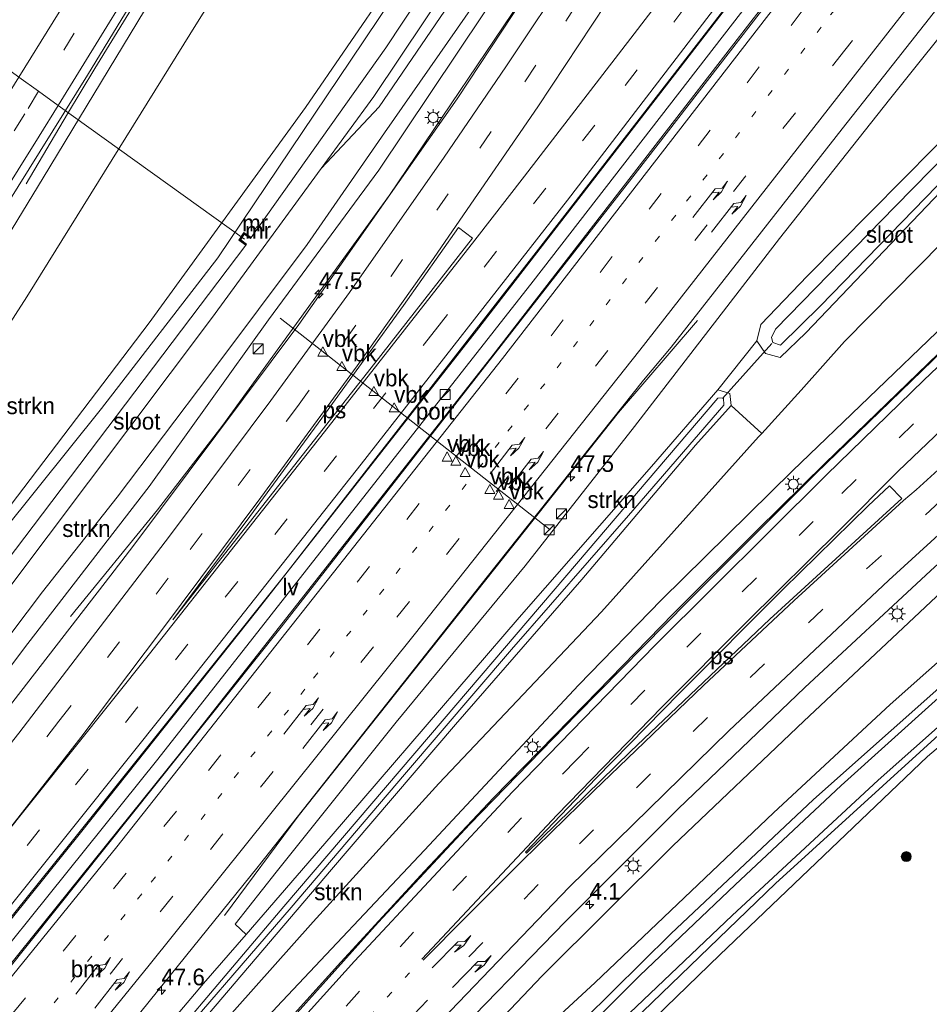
# Model space of a CAD drawing. Header units: millimetres. Extents: x 82463 to 85160, y 450000 to 452470.
# Tile 88 of 98: x 84700 to 84837, y 451889 to 452037. Entities that reach past the tile are written whole.
import ezdxf
from ezdxf.enums import TextEntityAlignment as Align

# ---------------------------------------------------------------- set-up
doc = ezdxf.new("R2010")
doc.units = ezdxf.units.MM
doc.linetypes.add('13strp', pattern=[4, 1, -3])
doc.linetypes.add('39strp', pattern=[12, 3, -9])
for name, color, linetype, lineweight in [('af-b5-muur', 8, 'muur', 18), ('af-bs-muur', 8, 'muur', 18), ('af-bs-rasterhekwerk', 8, 'hekwerk', 18), ('as-bs-kilometr', 13, 'Continuous', 18), ('bp-b5-struiken', 93, 'Continuous', 18), ('bp-bs-boom', 93, 'Continuous', 18), ('bw-bs-portaal', 8, 'Continuous', 18), ('gr-bs-geleiderail', 213, 'geleiderail', 18), ('gw-bs-insteekwatergang', 93, 'Continuous', 18), ('gw-bs-kruinlijn', 93, 'Continuous', 18), ('gw-bs-teenlijn', 93, 'Continuous', 18), ('mk-b5-vlakmark', 8, 'Continuous', 18), ('mk-bs-13streep 0.45', 8, '13strp', 18), ('mk-bs-39streep 0.15', 8, '39strp', 18), ('mk-bs-pijlre750', 8, 'Continuous', 18), ('mk-bs-streep 0.15', 8, 'Continuous', 18), ('og-b5-water', 153, 'Continuous', 18), ('og-bs-inrichtingselement', 253, 'Continuous', 18), ('og-bs-maaiveld', 253, 'Continuous', 18), ('og-bs-terreinafscheiding', 253, 'Continuous', 18), ('wh-bs-duiker', 8, 'duiker', 18), ('wh-bs-waterlijn', 133, 'Continuous', 18), ('wm-bs-lichtmast', 8, 'Continuous', 18), ('wm-bs-lijnverlich', 8, 'lijnverlich', 18), ('wm-bs-verkeersbord', 8, 'Continuous', 18)]:
    doc.layers.add(name, color=color, linetype=linetype, lineweight=lineweight)
doc.styles.add('rtw_iso', font='iso-rtw.shx')
doc.linetypes.add('duiker', pattern='A,0,-2,[15,RTW.shx,S=1,R=0,X=0,Y=0],-2', length=4)
doc.linetypes.add('geleiderail', pattern='A,2,-1,[175,RTW.shx,S=0.5,R=0,X=0,Y=0],-1', length=4)
doc.linetypes.add('hekwerk', pattern='A,7,-1.5,[1,RTW.shx,S=0.75,R=0,X=0,Y=0],-1.5', length=10)
doc.linetypes.add('lijnverlich', pattern='A,0,-5,[22,RTW.shx,S=1,R=0,X=-0.625,Y=0],2.5,-0.5,[3,RTW.shx,S=0.5,R=0,X=0,Y=0],-0.5,2.5,[22,RTW.shx,S=1,R=180,X=0.625,Y=0],-5', length=16)
doc.linetypes.add('muur', pattern='A,8,-1,[6,RTW.shx,S=0.75,R=90,X=0,Y=0],-1', length=10)

# ---------------------------------------------------------------- blocks, each defined once
blk = doc.blocks.new('verkeersbord')
for p, q in [((0, 0.75), (-0.75, -0.625)), ((0.75, -0.625), (0, 0.75)), ((-0.75, -0.625), (0.75, -0.625))]:
    blk.add_line(p, q)
blk = doc.blocks.new('dtbattr')
at = {"style": 'rtw_iso'}
blk.add_attdef('TAG', (0.59, 0.87), '', height=2.5, dxfattribs=at)
blk = doc.blocks.new('dtbattr-r')
at = {"style": 'rtw_iso'}
blk.add_attdef('TAG', text='', height=2.5, dxfattribs=at).set_placement((0, 0), align=Align.MIDDLE_CENTER)
blk = doc.blocks.new('dtbattr-l')
at = {"style": 'rtw_iso'}
blk.add_attdef('TAG', (0, 0), '', height=2.5, dxfattribs=at)
blk = doc.blocks.new('pijlr')
for p, q in [((0, 0, 0.1), (5.45, 0, 0.1)), ((5.45, -0.75, 0.1), (4.7, 0, 0.1)), ((6.2, -0.75, 0.1), (5.45, 0, 0.1)), ((4, -0.75, 0.1), (5.45, -0.75, 0.1)), ((5.7, -1.05, 0.1), (4, -0.75, 0.1)), ((7.5, -0.75, 0.1), (5.7, -1.05, 0.1)), ((7.5, -0.75, 0.1), (6.2, -0.75, 0.1))]:
    blk.add_line(p, q)
blk = doc.blocks.new('boom')
blk.add_hatch(color=256).paths.add_polyline_path([(-0.75, 0, 1), (0.75, 0, 1)])
blk.add_circle((0, 0), 0.75)
blk = doc.blocks.new('kast')
blk.add_line((-0.75, -0.75), (0.75, 0.75))
blk.add_lwpolyline([(-0.75, 0.75), (0.75, 0.75), (0.75, -0.75), (-0.75, -0.75)], close=True)
blk = doc.blocks.new('lantaarnpaal')
for p, q in [((-0.75, 0), (-1.25, 0)), ((-0.88, 0.88), (-0.53, 0.53)), ((0, 0.75), (0, 1.25)), ((0.53, 0.53), (0.88, 0.88)), ((0.75, 0), (1.25, 0)), ((-0.53, -0.53), (-0.88, -0.88)), ((0, -0.75), (0, -1.25)), ((0.53, -0.53), (0.88, -0.88))]:
    blk.add_line(p, q)
blk.add_circle((0, 0), 0.75)
blk = doc.blocks.new('hecto')
for p, q in [((0, 0.625), (-0.625, 0)), ((0, -0.625), (0, 0.625)), ((-0.625, 0), (0.625, 0)), ((0.625, 0), (0, -0.625))]:
    blk.add_line(p, q)

msp = doc.modelspace()

# ---------------------------------------------------------------- linework, layer by layer
at = {"layer": 'af-b5-muur'}
msp.add_polyline3d([(84733.949, 452004.805, -1.235), (84735.059, 452004.024, -1.879), (84734.943, 452003.86, -1.811), (84734.007, 452004.519, -1.811), (84733.486, 452003.67, -1.811), (84734.345, 452003.059, -1.811), (84734.229, 452002.897, -1.901), (84733.218, 452003.616, -1.248)], close=True, dxfattribs=at)
at = {"layer": 'af-bs-muur'}
msp.add_polyline3d([(84734.287, 452002.978, -1.901), (84733.352, 452003.643, -1.248), (84733.978, 452004.662, -1.235), (84735.001, 452003.942, -1.879)], dxfattribs=at)
at = {"layer": 'af-bs-rasterhekwerk'}
msp.add_polyline3d([(84888.382, 451969.629, -1.47), (84882.143, 451964.679, -1.493), (84850.742, 451938.308, -1.489), (84836.451, 451926.193, -1.543), (84805.323, 451896.469, -1.466), (84784.198, 451875.976, -1.244), (84753.755, 451844.478, -1.334), (84731.966, 451820.281, -0.962), (84700.486, 451785.013, -1.221), (84666.95, 451748.894, -1.204), (84655.912, 451736.292, -1.023), (84636.575, 451711.311, -1.188)], dxfattribs=at)
at = {"layer": 'bp-b5-struiken'}
msp.add_polyline3d([(84720.743, 451874.896, -0.786), (84677.423, 451825.187, -0.495), (84704.529, 451858.898, -0.622), (84726.484, 451885.056, -0.65), (84747.093, 451909.255, -0.541), (84765.709, 451931.02, -0.645), (84784.638, 451952.762, -0.577), (84801.677, 451972.872, -0.627), (84807.018, 451978.82, -0.681), (84811.603, 451974.621, -0.716), (84811.149, 451974.122, -0.709), (84787.562, 451947.909, -0.677), (84763.179, 451922.141, -0.767), (84744.347, 451901.41, -0.591)], close=True, dxfattribs=at)
at = {"layer": 'bw-bs-portaal'}
msp.add_polyline3d([(84739.402, 451991.918, 8.611), (84779.868, 451960.2, 8.625)], dxfattribs=at)
at = {"layer": 'gr-bs-geleiderail'}
for points in [[(84753.753, 452098.266, 3.221), (84749.559, 452091.721, 2.932), (84739.99, 452076.138, 2.792), (84728.277, 452056.764, 2.61), (84719.247, 452041.877, 2.418), (84711.619, 452029.364, 2.287), (84707.507, 452022.557, 2.077), (84701.294, 452012.084, 1.577)], [(84707.941, 451947.193, -0.241), (84721.022, 451963.193, 0.679), (84730.799, 451975.885, 0.661), (84755.81, 452010.403, 0.452), (84778.159, 452043.507, 0.403), (84791.23, 452064.082, 0.392)], [(84811.113, 452044.751, 1.109), (84798.179, 452027.962, 1.096), (84768.841, 451990.053, 1.106), (84735.911, 451948.064, 1.096), (84709.456, 451914.775, 1.087), (84683.54, 451882.507, 1.069), (84646.153, 451837, 1.01), (84619.956, 451805.554, 1.004), (84583.43, 451762.685, 0.897)], [(84814.159, 452041.789, 0.807), (84810.348, 452036.813, 1.047), (84771.325, 451986.453, 1.06), (84724.44, 451926.747, 0.992), (84672.604, 451862.368, 0.969), (84648.952, 451833.689, 1.015), (84618.124, 451796.723, 1.009), (84586.341, 451759.871, -0.961)], [(84706.144, 451848.063, 1.196), (84718.174, 451861.638, 1.605), (84735.04, 451880.472, 1.764), (84748.487, 451895.337, 1.876), (84761.061, 451908.998, 1.97), (84771.408, 451920, 1.97), (84785.075, 451934.003, 2.152), (84798.359, 451947.646, 2.306), (84810.927, 451960.14, 2.39), (84821.128, 451970.172, 2.493), (84838.047, 451986.571, 2.731), (84849.649, 451997.576, 2.951), (84853.499, 452001.298, 3.021)], [(84801.984, 451991.573, -0.278), (84790.113, 451977.812, 0.534), (84772.741, 451955.843, 0.548), (84742.087, 451917.275, 0.539), (84731.03, 451902.382, -0.223)]]:
    msp.add_polyline3d(points, dxfattribs=at)
at = {"layer": 'gw-bs-insteekwatergang'}
for points in [[(84642.66, 451886.527, -0.904), (84641.609, 451887.961, -0.849), (84641.909, 451890.09, -0.863), (84667.085, 451921.056, -0.904), (84692.944, 451953.933, -0.89), (84712.611, 451978.384, -0.976), (84730.026, 452000.979, -1.089), (84750.012, 452030.606, -1.058), (84773.426, 452065.563, -1.071), (84779.616, 452075.373, -1.079)], [(84656.733, 451890.192, -0.436), (84673.036, 451911.216, -0.504), (84689.768, 451932.391, -0.423), (84703.764, 451950.875, -0.373), (84714.974, 451965.108, -0.423), (84728.84, 451983.466, -0.418), (84743.436, 452003, -0.4), (84755.058, 452019.748, -0.559), (84768.645, 452039.226, -0.536), (84779.671, 452056.274, -0.563), (84786.888, 452068.304, -0.611)], [(84842.105, 452014.62, -1.298), (84838.457, 452010.91, -1.298), (84818.201, 451989.76, -1.03), (84814.361, 451986.063, -0.808), (84812.182, 451986.615, -0.718), (84810.896, 451988.541, -0.718), (84811.469, 451991.006, -0.777), (84818.488, 451998.261, -0.79), (84837.465, 452017.483, -0.804), (84838.31, 452018.31, -0.811)], [(84677.423, 451825.187, -0.495), (84704.529, 451858.898, -0.622), (84726.484, 451885.056, -0.65), (84747.093, 451909.255, -0.541), (84765.709, 451931.02, -0.645), (84784.638, 451952.762, -0.577), (84801.677, 451972.872, -0.627), (84807.018, 451978.82, -0.681), (84806.829, 451980.653, -0.736), (84805.035, 451981.177, -0.736), (84795.069, 451969.67, -0.618), (84775.246, 451947.026, -0.654), (84747.035, 451914.235, -0.554), (84734.287, 451899.506, -0.506), (84727.922, 451892.152, -0.482), (84699.91, 451859.026, -0.464), (84675.68, 451828.841, -0.486), (84666.115, 451817.664, -0.391), (84641.248, 451787.205, -0.477), (84610.002, 451750.474, -0.491), (84603.649, 451743.139, -0.502)], [(84883.379, 451974.493, -1.267), (84864.864, 451959.409, -1.303), (84842.665, 451940.462, -1.307), (84819.378, 451919.761, -1.307), (84797.991, 451899.621, -1.334), (84776.237, 451878.131, -1.112), (84756.67, 451857.792, -1.325), (84735.051, 451834.376, -1.185), (84712.457, 451808.992, -1.135), (84695.429, 451789.864, -1.207), (84672.927, 451765.557, -1.218), (84655.77, 451747.633, -1.005), (84645.313, 451734.307, -1.028), (84631.381, 451716.332, -1.028)], [(84887.314, 451970.667, -1.338), (84870.13, 451956.991, -1.389), (84840.842, 451931.881, -1.407), (84813.689, 451907.164, -1.253), (84785.241, 451879.733, -1.253), (84764.258, 451858.135, -1.248), (84720.807, 451810.22, -1.062), (84699.174, 451786.182, -1.194), (84670.959, 451754.771, -1.181), (84659.382, 451742.867, -1.181), (84654.036, 451735.887, -1.181), (84636.574, 451712.933, -1.181), (84635.844, 451712.018, -1.181)]]:
    msp.add_polyline3d(points, dxfattribs=at)
at = {"layer": 'gw-bs-kruinlijn'}
for points in [[(84756.682, 452097.671, 2.321), (84751.582, 452089.725, 2.266), (84729.949, 452056.146, 1.99), (84703.872, 452012.977, 1.582), (84682.097, 451977.28, 1.473), (84659.185, 451941.334, 1.409), (84632.46, 451901.683, 1.35), (84609.93, 451869.87, 1.378), (84590.745, 451841.597, 1.343), (84575.785, 451820.273, 1.334), (84573.293, 451817.107, 1.293), (84554.289, 451793.292, 1.366), (84553.182, 451791.924, 1.36)], [(84852.78, 452004.241, 2.166), (84839.121, 451991.049, 1.913), (84816.201, 451969.059, 1.5), (84796.568, 451949.688, 1.337), (84784.127, 451936.919, 1.26), (84761.044, 451912.144, 1.065), (84738.91, 451888.662, 0.906), (84713.236, 451860.392, 0.657), (84690.209, 451834.347, 0.484), (84671.17, 451812.585, 0.457)], [(84874.442, 451983.182, 1.744), (84859.658, 451970.105, 1.455), (84838.632, 451950.934, 1.169), (84817.922, 451931.489, 0.965), (84798.277, 451912.784, 0.779), (84778.7, 451893.314, 0.575), (84759.663, 451873.268, 0.366), (84742.282, 451854.143, 0.189), (84724.517, 451833.508, -0.019), (84711.403, 451818.424, -0.01), (84690.365, 451794.481, -0.164), (84663.5, 451764.392, -0.328), (84638.418, 451734.24, -0.242), (84627.662, 451719.926, -0.284)]]:
    msp.add_polyline3d(points, dxfattribs=at)
at = {"layer": 'gw-bs-teenlijn'}
for points in [[(84763, 452091.528, -0.572), (84747.194, 452068.491, -0.513), (84727.015, 452036.319, -0.681), (84701.393, 451995.158, -0.527), (84676.76, 451956.801, -0.409), (84654.13, 451921.335, -0.55), (84636.879, 451894.367, -0.699), (84618.54, 451866.685, -0.817), (84616.309, 451863.318, -0.831), (84597.331, 451837.532, -0.861), (84572.285, 451803.671, -0.725), (84558.748, 451786.544, -0.553)], [(84677.423, 451825.187, -0.495), (84720.743, 451874.896, -0.786), (84744.347, 451901.41, -0.591), (84763.179, 451922.141, -0.767), (84787.562, 451947.909, -0.677), (84811.149, 451974.122, -0.709), (84811.603, 451974.621, -0.716), (84817.523, 451981.128, -0.813), (84824.029, 451988.437, -1.094), (84846.073, 452010.762, -1.222)], [(84880.965, 451976.84, -1.164), (84872.937, 451970.291, -1.126), (84854.062, 451954.601, -1.157), (84830.844, 451933.997, -1.094), (84813.353, 451917.747, -1.13), (84786.652, 451892.326, -1.307), (84770.986, 451877.862, -1.099), (84756.967, 451863.56, -1.017), (84733.215, 451836.778, -1.108), (84711.336, 451812.988, -0.899), (84693.238, 451791.936, -1.021), (84678.539, 451776.153, -1.051), (84664.918, 451760.532, -1.105), (84653.689, 451748.072, -1.028), (84638.238, 451728.083, -1.028), (84630.051, 451717.617, -1.005)]]:
    msp.add_polyline3d(points, dxfattribs=at)
at = {"layer": 'mk-b5-vlakmark'}
for points in [[(84753.595, 451985.191, 0.194), (84723.312, 451946.722, 0.222), (84734.846, 451962.183, 0.199), (84746.603, 451978.219, 0.189), (84757.872, 451993.844, 0.105), (84766.128, 452005.542, 0.086), (84768.226, 452003.922, 0.156)], [(84791.909, 451926.953, 1.161), (84776.331, 451911.727, 1.03), (84776.192, 451911.873, 1.054), (84786.763, 451922.947, 1.077), (84799.274, 451935.689, 1.213), (84814.846, 451951.292, 1.39), (84827.557, 451963.773, 1.633), (84830.748, 451966.818, 1.614), (84832.629, 451964.872, 1.633), (84812.811, 451946.779, 1.353)]]:
    msp.add_polyline3d(points, close=True, dxfattribs=at)
at = {"layer": 'mk-bs-13streep 0.45'}
for points in [[(84827.45, 452044.528, 0.144), (84820.536, 452035.59, 0.148)], [(84820.536, 452035.59, 0.148), (84798.709, 452007.375, 0.162), (84772.237, 451973.313, 0.09), (84743.12, 451936.301, 0.094), (84718.653, 451905.61, 0.04), (84698.866, 451880.984, -0.01), (84673.891, 451850.437, 0.103), (84654.935, 451827.271, 0.035), (84633.063, 451800.939, 0.015), (84592.716, 451753.707, 0.075)], [(84615.896, 451731.301, 0.182), (84645.777, 451765.524, 0.196), (84680.075, 451804.733, 0.267), (84692.421, 451818.797, 0.298), (84710.627, 451839.731, 0.389), (84723.668, 451854.675, 0.471), (84736.728, 451869.406, 0.589), (84747.335, 451881.293, 0.725), (84758.772, 451893.739, 0.802)]]:
    msp.add_polyline3d(points, dxfattribs=at)
at = {"layer": 'mk-bs-39streep 0.15'}
for points in [[(85105.383, 452294.617, 0.664), (85103.65, 452293.096, 0.656), (85094.611, 452285.656, 0.651), (85085.166, 452278.178, 0.462), (85049.814, 452252.546, -0.011), (85039.651, 452245.495, -0.186), (85027.509, 452237.105, -0.269), (85013.177, 452227.019, -1.938), (85010.62, 452225.219, -0.384), (84998.541, 452216.476, -0.425), (84982.233, 452204.04, -0.411), (84970.619, 452194.652, -0.342), (84954.832, 452181.118, -0.347), (84943.984, 452171.22, -0.287), (84929.014, 452156.71, -0.218), (84918.721, 452146.076, -0.2), (84909.954, 452136.572, -0.214), (84902.923, 452128.774, -0.178), (84895.384, 452119.911, -0.187), (84885.086, 452107.802, -0.205), (84871.203, 452091.017, -1.996), (84854.9, 452071.306, -0.051), (84824.074, 452032.15, -0.051)], [(84750.779, 452103.409, 2.5), (84744.275, 452093.329, 2.353), (84727.287, 452065.398, 1.945), (84703.18, 452025.962, -1.996), (84701.107, 452022.571, 1.527), (84669.537, 451972.483, 1.332), (84638.876, 451925.33, 1.278), (84619.082, 451895.743, 1.291), (84601.965, 451870.489, 1.155), (84585.25, 451846.928, 1.153), (84564.224, 451818.389, 1.162), (84547.753, 451797.172, 1.187)], [(84574.849, 451771.757, 0.058), (84598.877, 451799.733, 0.03), (84631.527, 451838.741, 0.11), (84661.604, 451875.282, 0.114), (84689.535, 451910.34, 0.096), (84706.231, 451931.487, 0.175), (84725.891, 451957.259, 0.128), (84741.987, 451978.706, 0.128), (84756.039, 451998.26, -0.03), (84769.348, 452017.431, -0.072), (84782.223, 452036.461, -0.077), (84795.341, 452057.031, 0.037)], [(84807.525, 452048.24, 0.232), (84786.588, 452020.904, 0.245), (84762.671, 451990.176, 0.287), (84733.031, 451952.435, 0.339), (84703.324, 451915.181, 0.334), (84673.308, 451877.955, 0.353), (84642.868, 451840.962, 0.255), (84612.234, 451804.257, 0.292), (84581.156, 451767.883, 0.217)], [(84817.837, 452038.214, 0.237), (84811.246, 452029.621, 0.239), (84775.097, 451982.961, 0.117), (84723.834, 451918.013, 0.049), (84671.339, 451853.099, 0.031), (84652.073, 451829.748, 0.076), (84626.01, 451798.33, 0.074), (84589.974, 451756.359, 0.117)], [(84824.074, 452032.15, -0.051), (84803.435, 452005.933, -0.051), (84753.376, 451942.637, -0.037), (84707.092, 451885.113, -0.083), (84677.059, 451848.308, -0.055), (84657.438, 451824.409, -0.042), (84639.414, 451802.614, -0.129), (84595.43, 451751.084, -0.055)], [(84858.216, 451998.956, 2.23), (84851.414, 451992.522, 2.099), (84834.363, 451976.107, 1.799), (84819.341, 451961.45, 1.586), (84802.479, 451944.722, 1.346), (84783.818, 451925.718, 1.196), (84759.391, 451899.866, 0.87), (84737.224, 451875.538, 0.72), (84705.272, 451839.31, 0.43), (84677.192, 451806.957, 0.384), (84648.916, 451774.756, 0.273), (84613.19, 451733.917, 0.248)], [(84867.222, 451990.201, 1.855), (84864.98, 451988.253, 1.804), (84847.207, 451972.617, 1.641), (84820.792, 451948.301, 1.237), (84803.487, 451932.054, 1.119), (84778.065, 451906.983, 0.861), (84755.174, 451883.049, 0.502), (84729.579, 451855.059, 0.335), (84704.784, 451827.197, 0.176), (84682.65, 451802.042, 0.185), (84659.093, 451774.962, 0.051), (84627.142, 451738.377, 0.06), (84618.637, 451728.651, -0.736)]]:
    msp.add_polyline3d(points, dxfattribs=at)
at = {"layer": 'mk-bs-streep 0.15'}
for points in [[(84965.328, 452185.486, -0.568), (84956.276, 452177.687, -0.531), (84946.313, 452168.585, -0.499), (84936.992, 452159.669, -0.457), (84927.843, 452150.48, -0.467), (84917.644, 452139.73, -0.453), (84912.826, 452134.473, -0.391), (84897.985, 452117.614, -0.25), (84883.526, 452100.355, -0.205), (84874.085, 452088.959, -1.996), (84867.196, 452080.643, -0.155), (84851.853, 452061.753, -0.137), (84834.097, 452039.303, -0.101), (84826.592, 452029.702, -0.113)], [(84828.022, 452121.854, -1.996), (84823.011, 452112.185, -0.269), (84813.782, 452095.506, -0.25), (84798.024, 452068.349, -0.222), (84783.397, 452044.883, -0.283), (84773.226, 452029.627, -0.236), (84763.977, 452016.06, -0.236), (84749.804, 451995.799, -0.101), (84738.008, 451979.599, -0.101), (84722.787, 451959.267, -0.124), (84700.234, 451929.725, 0.077), (84682.729, 451907.573, 0.026), (84662.772, 451882.561, 0.026), (84642.86, 451858.149, -0.035), (84623.46, 451834.786, -0.012), (84601.366, 451808.285, -0.044), (84572.142, 451774.163, -0.03)], [(84606.509, 451883.625, 1.213), (84617.768, 451900.121, 1.227), (84630.087, 451918.513, 1.217), (84651.201, 451950.685, 1.187), (84661.882, 451967.271, 1.155), (84675.865, 451989.132, 1.273), (84690.431, 452012.322, 1.337), (84700.201, 452028.102, -1.996), (84710.49, 452044.72, 1.659), (84724.588, 452067.912, 1.958), (84741.988, 452096.424, 2.366), (84748.167, 452105.949, 2.552)], [(84753.448, 452100.815, 2.436), (84744.339, 452086.505, 2.185), (84722.556, 452050.568, 1.867), (84706.124, 452023.847, -1.996), (84703.275, 452019.212, 1.586), (84681.175, 451983.904, 1.378), (84658.28, 451948.291, 1.278), (84633.384, 451910.372, 1.255), (84606.652, 451871.032, 1.233), (84575.22, 451826.919, 1.23), (84553.318, 451798.089, 1.226), (84550.488, 451794.528, 1.218)], [(84804.895, 452050.796, 0.142), (84792.495, 452034.594, 0.14), (84776.018, 452013.234, 0.002), (84768.571, 452003.658, 0.142), (84745.507, 451974.17, 0.142), (84719.815, 451941.586, 0.213), (84696.946, 451913.039, 0.236), (84709.508, 451929.066, 0.241), (84721.628, 451945.077, 0.203), (84736.508, 451965.024, 0.241), (84750.921, 451984.771, 0.199), (84762.366, 452000.868, 0.119), (84765.798, 452005.824, 0.077), (84778.027, 452023.637, -0.002), (84788.269, 452039.123, 0.021), (84796.744, 452052.458, 0.047)], [(84810.117, 452045.72, 0.223), (84782.481, 452009.61, 0.292), (84751.555, 451970.063, 0.353), (84722.935, 451933.827, 0.259), (84694.527, 451898.323, 0.222), (84665.291, 451862.296, 0.376), (84634.916, 451825.569, 0.329), (84606.265, 451791.548, 0.199), (84583.674, 451765.226, 0.208)], [(84815.212, 452040.766, 0.259), (84812.345, 452037.025, 0.267), (84772.731, 451985.878, 0.248), (84714.919, 451912.634, 0.167), (84664.456, 451850.511, 0.253), (84649.365, 451832.15, 0.14), (84617.374, 451793.756, 0.205), (84587.28, 451758.962, -1.209)], [(84826.592, 452029.702, -0.113), (84793.312, 451987.126, -0.164), (84759.515, 451944.462, -0.173), (84719.757, 451894.908, -0.173), (84682.456, 451849.011, -0.169), (84660.165, 451821.956, -0.214), (84634.133, 451790.785, -0.247), (84597.98, 451748.619, -0.201)], [(84855.666, 452001.436, 2.277), (84835.908, 451982.646, 1.908), (84821.321, 451968.464, 1.672), (84795.577, 451942.871, 1.346), (84774.25, 451920.904, 1.101), (84750.528, 451895.517, 0.824), (84731.484, 451874.435, 0.779), (84703.657, 451842.882, 0.53), (84674.534, 451809.615, 0.384), (84660.817, 451793.708, 0.268), (84640.15, 451770.101, 0.286), (84621.151, 451748.347, 0.286), (84610.655, 451736.367, 0.286)], [(84860.839, 451996.407, 2.133), (84853.896, 451989.853, 1.954), (84832.089, 451968.975, 1.681), (84823.276, 451960.141, 1.549), (84809.402, 451946.461, 1.404), (84796.625, 451933.592, 1.269), (84780.921, 451917.434, 1.072), (84760.651, 451895.822, 0.867)], [(84864.534, 451992.814, 1.945), (84851.765, 451981.619, 1.745), (84840.811, 451971.694, 1.632), (84834.774, 451966.214, 1.618), (84832.881, 451964.615, 1.614), (84816.464, 451949.607, 1.343), (84802.871, 451936.861, 1.222), (84786.448, 451921.058, 1.007), (84775.696, 451910.545, 0.96), (84767.343, 451902.225, 0.895), (84760.864, 451895.655, 0.881)], [(84869.789, 451987.705, 1.927), (84853.632, 451973.576, 1.55), (84830.652, 451952.662, 1.282), (84806.681, 451930.063, 1.069), (84782.728, 451906.615, 0.793), (84755.507, 451878.213, 0.475), (84726.601, 451846.436, 0.208), (84685.037, 451799.243, 0.076), (84662.981, 451773.886, -0.066), (84641.987, 451749.799, -0.075), (84621.282, 451726.094, -0.075)]]:
    msp.add_polyline3d(points, dxfattribs=at)
at = {"layer": 'og-bs-maaiveld'}
msp.add_polyline3d([(84735.059, 452004.024, -1.879), (84733.949, 452004.805, -1.235), (84733.218, 452003.616, -1.248), (84734.229, 452002.897, -1.901)], dxfattribs=at)
at = {"layer": 'og-bs-terreinafscheiding'}
for points in [[(84829.125, 452027.24, -0.192), (84855.965, 452061.342, -0.192), (84882.021, 452093.319, -0.196), (84900.099, 452114.874, -0.228), (84916.309, 452133.21, -0.5), (84926.927, 452144.713, -0.627), (84937.935, 452155.489, -0.724), (84949.917, 452167.035, -0.853), (84958.024, 452174.393, -0.834), (84972.316, 452187.259, -0.834), (84994.961, 452205.413, -0.683), (85014.449, 452219.79, -0.595), (85038.223, 452236.403, -0.362)], [(84970.249, 452174.497, -1.018), (84986.243, 452190.176, -0.861), (84984.26, 452192.701, -0.829), (84974.375, 452184.557, -0.87), (84955.047, 452165.846, -0.783), (84932.88, 452144.844, -0.647), (84918.698, 452130.897, -0.56), (84899.682, 452109.735, -0.291), (84875.985, 452081.572, -0.209), (84854.271, 452054.137, -0.268), (84830.751, 452024.706, -0.172)], [(84754.28, 452100.006, 2.426), (84749.091, 452091.991, 2.325), (84732.034, 452063.784, 1.963), (84710.499, 452028.403, 1.663), (84692.963, 452000.298, 1.509), (84678.652, 451977.684, 1.405), (84661.721, 451951.325, 1.305), (84651.747, 451935.742, 1.35), (84633.446, 451907.964, 1.291), (84619.779, 451888.024, 1.251), (84608.284, 451871.152, 1.305), (84598.012, 451856.221, 1.226), (84551.117, 451793.92, 1.241)], [(84641.909, 451890.09, -0.863), (84643.06, 451892.907, -0.839), (84650.656, 451902.526, -0.825), (84689.046, 451950.895, -0.951), (84719.739, 451991.234, -1.063), (84743.173, 452023.512, -1.133), (84761.937, 452050.88, -1.208), (84778.188, 452076.761, -1.035)], [(84785.014, 452070.126, -1.385), (84769.752, 452046.397, -1.292), (84754.241, 452023.615, -1.306), (84745.555, 452014.394, -1.91)], [(84788.718, 452066.524, -0.487), (84773.856, 452043.516, -0.465), (84754.193, 452014.13, -0.516), (84737.669, 451991.667, -0.367), (84719.739, 451966.697, -0.301), (84701.537, 451943.156, -0.273), (84681.392, 451916.43, -0.273), (84656.626, 451884.353, -0.264), (84637.068, 451859.806, -0.297), (84612.769, 451830.801, -0.348), (84582.177, 451795.268, -0.269), (84567.278, 451778.148, -0.306)], [(84791.328, 452063.987, -0.309), (84785.908, 452055.152, -0.291), (84765.938, 452024.823, -0.26), (84742.197, 451990.983, -0.223), (84717.32, 451957.694, -0.123), (84713.995, 451953.382, -0.169), (84680.815, 451910.537, -0.128), (84642.16, 451862.15, -0.146), (84631.424, 451849.168, -0.26), (84594.14, 451804.851, -0.314), (84569.487, 451776.162, -0.324)], [(84811.013, 452044.848, 0.358), (84778.461, 452002.74, 0.325), (84740.226, 451953.603, 0.325), (84707.194, 451912.235, 0.371), (84677.183, 451874.962, 0.153), (84645.371, 451836.211, 0.153), (84624.425, 451811.097, 0.25), (84583.693, 451763.252, 0.142), (84583.301, 451762.809, 0.142)], [(84814.313, 452041.64, 0.356), (84791.428, 452012.041, 0.33), (84739.565, 451945.609, 0.321), (84683.069, 451874.886, 0.253), (84648.659, 451833.022, 0.253), (84622.309, 451801.517, 0.196), (84586.595, 451759.625, 0.152)], [(84829.125, 452027.24, -0.192), (84823.693, 452020.339, -0.192), (84798.026, 451987.567, -0.182), (84793.857, 451982.641, -0.142), (84770.445, 451953.133, -0.137), (84736.103, 451909.721, -0.173), (84691.438, 451854.414, -0.25), (84662.566, 451819.869, -0.26), (84637.105, 451789.106, -0.328), (84601.485, 451747.558, -0.305), (84600.386, 451746.293, -0.307)], [(84830.751, 452024.706, -0.172), (84814.297, 452003.902, -0.428), (84806.354, 451993.629, -0.381), (84792.546, 451975.699, -0.343), (84776.122, 451954.792, -0.367), (84756.777, 451931.363, -0.343), (84738.805, 451908.861, -0.395), (84732.66, 451901.081, -0.353), (84734.287, 451899.506, -0.506)], [(84854.755, 452002.321, 2.249), (84838.881, 451987.183, 1.931), (84819.732, 451968.646, 1.672), (84800.534, 451949.452, 1.486), (84783.901, 451932.568, 1.287), (84767.858, 451916.072, 1.106), (84754.113, 451901.291, 1.019), (84738.037, 451883.421, 0.865), (84722.931, 451866.811, 0.734), (84712.221, 451854.464, 0.638), (84673.897, 451810.203, 0.457), (84646.801, 451779.125, 0.255), (84610.003, 451736.997, 0.329)], [(84805.035, 451981.177, -0.736), (84810.896, 451988.541, -0.718)], [(84623.71, 451723.747, -0.111), (84651.047, 451755.343, -0.174), (84659.149, 451764.519, -0.201), (84676.278, 451784.459, -0.192), (84677.443, 451785.901, 0.063), (84690.045, 451800.424, 0.072), (84708.75, 451821.684, 0.133), (84725.367, 451840.239, 0.273), (84742.787, 451859.544, 0.367), (84763.452, 451882.183, 0.549), (84782.184, 451901.471, 0.741), (84799.061, 451918.348, 0.867), (84818.087, 451936.536, 1.016), (84836.935, 451954.024, 1.278), (84855.367, 451970.914, 1.544), (84872.163, 451985.397, 1.77)], [(84811.603, 451974.621, -0.716), (84807.018, 451978.82, -0.681)]]:
    msp.add_polyline3d(points, dxfattribs=at)
at = {"layer": 'wh-bs-duiker'}
for points in [[(84662.733, 452055.019, -1.996), (84687.041, 452037.556, -1.996), (84690, 452035.431, -1.996), (84692.954, 452033.309, -1.996), (84695.939, 452031.164, -1.996), (84700.201, 452028.102, -1.996), (84703.18, 452025.962, -1.996), (84706.124, 452023.847, -1.996), (84734.066, 452003.774, -1.996)], [(84813.148, 451988.127, -1.733), (84805.72, 451979.868, -1.457)]]:
    msp.add_polyline3d(points, dxfattribs=at)
at = {"layer": 'wh-bs-waterlijn'}
for points in [[(84782.018, 452073.038, -1.879), (84781.433, 452072.089, -1.879), (84755.233, 452032.462, -1.879), (84735.059, 452004.024, -1.879), (84734.943, 452003.86, -1.811), (84734.007, 452004.519, -1.811), (84733.486, 452003.67, -1.811), (84734.345, 452003.059, -1.811), (84734.229, 452002.897, -1.901), (84695.448, 451951.699, -1.91), (84664.162, 451911.648, -1.91), (84645.763, 451888.932, -1.91), (84645.013, 451887.031, -1.91), (84645.55, 451886.108, -1.91), (84647.173, 451886.064, -1.91), (84653.505, 451893.856, -1.91), (84698.436, 451951.07, -1.91), (84729.115, 451991.87, -1.91), (84745.555, 452014.394, -1.91), (84753.422, 452025.173, -1.91), (84776.613, 452059.852, -1.91), (84783.742, 452071.362, -1.91)], [(84839.718, 452016.941, -1.941), (84831.603, 452008.688, -1.978), (84813.684, 451990.277, -2.001), (84813.085, 451989.06, -2.001), (84813.259, 451988.272, -2.001), (84814.407, 451987.894, -2.001), (84820.399, 451993.768, -2.001), (84841.37, 452015.335, -2.001)], [(84604.64, 451742.181, -1.068), (84626.574, 451767.822, -1.145), (84651.114, 451796.779, -1.118), (84667.465, 451816.139, -1.089), (84686.834, 451839.86, -1.089), (84714.428, 451873.518, -1.089), (84739.937, 451903.711, -1.089), (84763.979, 451931.849, -1.089), (84783.823, 451955.109, -1.089), (84805.026, 451979.958, -1.089), (84805.879, 451979.978, -1.089), (84805.904, 451978.91, -1.089), (84791.61, 451962.329, -1.089), (84774.099, 451942.264, -1.089), (84758.037, 451923.49, -1.089), (84741.045, 451903.538, -1.089), (84720.113, 451879.268, -1.089), (84699.526, 451854.068, -1.089), (84677.63, 451827.305, -1.089), (84668.175, 451815.587, -1.089), (84639.889, 451781.26, -1.127), (84608.466, 451744.715, -1.123), (84605.505, 451741.345, -1.123)], [(84884.364, 451973.535, -1.919), (84871.848, 451963.64, -1.919), (84854.785, 451949.386, -1.919), (84837.625, 451934.573, -1.919), (84823.513, 451921.877, -1.915), (84807.63, 451906.946, -1.915), (84793.31, 451893.379, -1.938), (84777.466, 451877.583, -1.942), (84758.671, 451858.1, -1.942), (84738.447, 451836.245, -1.942), (84716.014, 451810.888, -1.942), (84696.4, 451788.82, -1.942), (84679.856, 451771.076, -2.035), (84665.296, 451755.165, -2.035), (84657.254, 451746.352, -2.035), (84648.647, 451735.532, -2.071), (84632.654, 451715.101, -2.071)], [(84886.628, 451971.334, -1.951), (84868.834, 451957.095, -1.951), (84845.552, 451937.311, -1.951), (84829.048, 451922.648, -1.951), (84807.194, 451902.383, -1.951), (84788.745, 451884.804, -1.951), (84772.478, 451868.241, -1.951), (84756.018, 451850.984, -1.951), (84742.053, 451835.74, -1.951), (84723.169, 451814.595, -1.951), (84706.547, 451795.634, -1.951), (84698.371, 451786.755, -1.951), (84680.567, 451767.147, -1.949), (84662.696, 451747.667, -1.949), (84658.567, 451743.195, -2.04), (84650.38, 451732.686, -2.003), (84634.961, 451712.871, -2.003)]]:
    msp.add_polyline3d(points, dxfattribs=at)
at = {"layer": 'wm-bs-lijnverlich'}
msp.add_polyline3d([(84812.708, 452043.2, 0.353), (84777.338, 451997.478, 0.353), (84721.064, 451925.824, 0.348), (84666.408, 451857.839, 0.316)], dxfattribs=at)

# ---------------------------------------------------------------- block references
at = {"layer": 'af-b5-muur'}
ref = msp.add_blockref('dtbattr-r', (84734.140625, 452003.09375, -1.638), dxfattribs=at)
ref.add_attrib('TAG', 'mr', dxfattribs={"layer": '0', "height": 2.5, "style": 'rtw_iso'}).set_placement((84734.140625, 452003.09375, -1.638), align=Align.BOTTOM_LEFT)
at = {"layer": 'af-bs-muur'}
ref = msp.add_blockref('dtbattr-l', (84733.696843, 452004.204333, -1.240839), dxfattribs=at)
ref.add_attrib('TAG', 'mr', dxfattribs={"layer": '0', "height": 2.5, "style": 'rtw_iso'}).set_placement((84733.696843, 452004.204333, -1.240839), align=Align.BOTTOM_LEFT)
at = {"layer": 'as-bs-kilometr'}
ref = msp.add_blockref('dtbattr', (84745.2, 451995.563, 0.703), dxfattribs=at)
ref.add_attrib('TAG', '47.5', dxfattribs={"layer": '0', "height": 2.5, "style": 'rtw_iso'}).set_placement((84745.2, 451995.563, 0.703), align=Align.BOTTOM_LEFT)
for p in [(84745.2, 451995.563, 0.703), (84782.945, 451968.134, -0.227), (84785.8, 451903.99, 1.31), (84721.598, 451891.143, -0.208)]:
    msp.add_blockref('hecto', p, dxfattribs=at)
ref = msp.add_blockref('dtbattr', (84782.945, 451968.134, -0.227), dxfattribs=at)
ref.add_attrib('TAG', '47.5', dxfattribs={"layer": '0', "height": 2.5, "style": 'rtw_iso'}).set_placement((84782.945, 451968.134, -0.227), align=Align.BOTTOM_LEFT)
ref = msp.add_blockref('dtbattr', (84785.8, 451903.99, 1.31), dxfattribs=at)
ref.add_attrib('TAG', '4.1', dxfattribs={"layer": '0', "height": 2.5, "style": 'rtw_iso'}).set_placement((84785.8, 451903.99, 1.31), align=Align.BOTTOM_LEFT)
ref = msp.add_blockref('dtbattr', (84721.598, 451891.143, -0.208), dxfattribs=at)
ref.add_attrib('TAG', '47.6', dxfattribs={"layer": '0', "height": 2.5, "style": 'rtw_iso'}).set_placement((84721.598, 451891.143, -0.208), align=Align.BOTTOM_LEFT)
at = {"layer": 'bp-b5-struiken'}
ref = msp.add_blockref('dtbattr-r', (84698.367188, 451976.796875, -0.814238), dxfattribs=at)
ref.add_attrib('TAG', 'strkn', dxfattribs={"layer": '0', "height": 2.5, "style": 'rtw_iso'}).set_placement((84698.367188, 451976.796875, -0.814238), align=Align.BOTTOM_LEFT)
ref = msp.add_blockref('dtbattr-r', (84785.484375, 451962.71875, -0.542316), dxfattribs=at)
ref.add_attrib('TAG', 'strkn', dxfattribs={"layer": '0', "height": 2.5, "style": 'rtw_iso'}).set_placement((84785.484375, 451962.71875, -0.542316), align=Align.BOTTOM_LEFT)
ref = msp.add_blockref('dtbattr-r', (84706.726562, 451958.375, -0.972444), dxfattribs=at)
ref.add_attrib('TAG', 'strkn', dxfattribs={"layer": '0', "height": 2.5, "style": 'rtw_iso'}).set_placement((84706.726562, 451958.375, -0.972444), align=Align.BOTTOM_LEFT)
ref = msp.add_blockref('dtbattr-r', (84744.515625, 451903.90625, -0.658), dxfattribs=at)
ref.add_attrib('TAG', 'strkn', dxfattribs={"layer": '0', "height": 2.5, "style": 'rtw_iso'}).set_placement((84744.515625, 451903.90625, -0.658), align=Align.BOTTOM_LEFT)
at = {"layer": 'bp-bs-boom'}
msp.add_blockref('boom', (84833.288, 451911.184, -1.484), dxfattribs=at)
at = {"layer": 'bw-bs-portaal'}
ref = msp.add_blockref('dtbattr-l', (84759.736673, 451975.979307, 8.618035), dxfattribs=at)
ref.add_attrib('TAG', 'port', dxfattribs={"layer": '0', "height": 2.5, "style": 'rtw_iso'}).set_placement((84759.736673, 451975.979307, 8.618035), align=Align.BOTTOM_LEFT)
at = {"layer": 'mk-b5-vlakmark'}
ref = msp.add_blockref('dtbattr-r', (84745.765625, 451976.171875, 0.168125), dxfattribs=at)
ref.add_attrib('TAG', 'ps', dxfattribs={"layer": '0', "height": 2.5, "style": 'rtw_iso'}).set_placement((84745.765625, 451976.171875, 0.168125), align=Align.BOTTOM_LEFT)
ref = msp.add_blockref('dtbattr-r', (84803.875, 451939.28125, 1.301727), dxfattribs=at)
ref.add_attrib('TAG', 'ps', dxfattribs={"layer": '0', "height": 2.5, "style": 'rtw_iso'}).set_placement((84803.875, 451939.28125, 1.301727), align=Align.BOTTOM_LEFT)
at = {"layer": 'mk-bs-13streep 0.45'}
ref = msp.add_blockref('dtbattr-l', (84708.00542, 451892.358506, 0.013095), dxfattribs=at)
ref.add_attrib('TAG', 'bm', dxfattribs={"layer": '0', "height": 2.5, "style": 'rtw_iso'}).set_placement((84708.00542, 451892.358506, 0.013095), align=Align.BOTTOM_LEFT)
at = {"layer": 'mk-bs-pijlre750'}
for p, rotation in [((84801.263, 452007.011, 0.161), 52.1), ((84804.071, 452004.857, 0.044), 52.1), ((84770.863, 451968.599, 0.189), 52.1), ((84773.692, 451966.497, 0.142), 52.1), ((84739.962, 451929.565, 0.194), 52.1), ((84742.774, 451927.421, 0.114), 52.1), ((84762.209, 451894.531, 0.797), 45.6), ((84765.24, 451891.55, 0.736), 45.6), ((84708.78, 451890.584, 0.213), 52.1), ((84711.627, 451888.459, 0.1), 52.1)]:
    msp.add_blockref('pijlr', p, dxfattribs=dict(at, rotation=rotation))
at = {"layer": 'og-b5-water'}
ref = msp.add_blockref('dtbattr-r', (84827.226562, 452002.484375, -1.991778), dxfattribs=at)
ref.add_attrib('TAG', 'sloot', dxfattribs={"layer": '0', "height": 2.5, "style": 'rtw_iso'}).set_placement((84827.226562, 452002.484375, -1.991778), align=Align.BOTTOM_LEFT)
ref = msp.add_blockref('dtbattr-r', (84714.375, 451974.484375, -1.887), dxfattribs=at)
ref.add_attrib('TAG', 'sloot', dxfattribs={"layer": '0', "height": 2.5, "style": 'rtw_iso'}).set_placement((84714.375, 451974.484375, -1.887), align=Align.BOTTOM_LEFT)
at = {"layer": 'og-bs-inrichtingselement'}
for p in [(84736.084, 451987.327, 0.307), (84764.163, 451980.483, 1.037), (84781.608, 451962.585, 1.482), (84779.714, 451960.205, 1.414)]:
    msp.add_blockref('kast', p, dxfattribs=at)
at = {"layer": 'wm-bs-lichtmast'}
for p in [(84762.35, 452022.035, -0.3), (84816.356, 451967.043, 1.695), (84831.926, 451947.6, 1.101), (84777.256, 451927.641, 1.242), (84792.338, 451909.803, 0.784)]:
    msp.add_blockref('lantaarnpaal', p, dxfattribs=at)
at = {"layer": 'wm-bs-lijnverlich'}
ref = msp.add_blockref('dtbattr-l', (84739.74741, 451949.61369, 0.34966), dxfattribs=at)
ref.add_attrib('TAG', 'lv', dxfattribs={"layer": '0', "height": 2.5, "style": 'rtw_iso'}).set_placement((84739.74741, 451949.61369, 0.34966), align=Align.BOTTOM_LEFT)
at = {"layer": 'wm-bs-verkeersbord'}
ref = msp.add_blockref('dtbattr', (84745.785, 451986.87, 3.459), dxfattribs=at)
ref.add_attrib('TAG', 'vbk', dxfattribs={"layer": '0', "height": 2.5, "style": 'rtw_iso'}).set_placement((84745.785, 451986.87, 3.459), align=Align.BOTTOM_LEFT)
for p in [(84745.785, 451986.87, 3.459), (84748.651, 451984.694, 3.459), (84753.451, 451980.96, 3.459), (84756.493, 451978.491, 3.459), (84764.441, 451971.128, 3.459), (84765.745, 451970.494, 5.863), (84767.115, 451968.815, 3.459), (84770.838, 451966.249, 3.459), (84772.128, 451965.407, 5.863), (84773.743, 451964.003, 3.459)]:
    msp.add_blockref('verkeersbord', p, dxfattribs=at)
ref = msp.add_blockref('dtbattr', (84748.651, 451984.694, 3.459), dxfattribs=at)
ref.add_attrib('TAG', 'vbk', dxfattribs={"layer": '0', "height": 2.5, "style": 'rtw_iso'}).set_placement((84748.651, 451984.694, 3.459), align=Align.BOTTOM_LEFT)
ref = msp.add_blockref('dtbattr', (84753.451, 451980.96, 3.459), dxfattribs=at)
ref.add_attrib('TAG', 'vbk', dxfattribs={"layer": '0', "height": 2.5, "style": 'rtw_iso'}).set_placement((84753.451, 451980.96, 3.459), align=Align.BOTTOM_LEFT)
ref = msp.add_blockref('dtbattr', (84756.493, 451978.491, 3.459), dxfattribs=at)
ref.add_attrib('TAG', 'vbk', dxfattribs={"layer": '0', "height": 2.5, "style": 'rtw_iso'}).set_placement((84756.493, 451978.491, 3.459), align=Align.BOTTOM_LEFT)
ref = msp.add_blockref('dtbattr', (84764.441, 451971.128, 3.459), dxfattribs=at)
ref.add_attrib('TAG', 'vbk', dxfattribs={"layer": '0', "height": 2.5, "style": 'rtw_iso'}).set_placement((84764.441, 451971.128, 3.459), align=Align.BOTTOM_LEFT)
ref = msp.add_blockref('dtbattr', (84765.745, 451970.494, 5.863), dxfattribs=at)
ref.add_attrib('TAG', 'vbk', dxfattribs={"layer": '0', "height": 2.5, "style": 'rtw_iso'}).set_placement((84765.745, 451970.494, 5.863), align=Align.BOTTOM_LEFT)
ref = msp.add_blockref('dtbattr', (84767.115, 451968.815, 3.459), dxfattribs=at)
ref.add_attrib('TAG', 'vbk', dxfattribs={"layer": '0', "height": 2.5, "style": 'rtw_iso'}).set_placement((84767.115, 451968.815, 3.459), align=Align.BOTTOM_LEFT)
ref = msp.add_blockref('dtbattr', (84770.838, 451966.249, 3.459), dxfattribs=at)
ref.add_attrib('TAG', 'vbk', dxfattribs={"layer": '0', "height": 2.5, "style": 'rtw_iso'}).set_placement((84770.838, 451966.249, 3.459), align=Align.BOTTOM_LEFT)
ref = msp.add_blockref('dtbattr', (84772.128, 451965.407, 5.863), dxfattribs=at)
ref.add_attrib('TAG', 'vbk', dxfattribs={"layer": '0', "height": 2.5, "style": 'rtw_iso'}).set_placement((84772.128, 451965.407, 5.863), align=Align.BOTTOM_LEFT)
ref = msp.add_blockref('dtbattr', (84773.743, 451964.003, 3.459), dxfattribs=at)
ref.add_attrib('TAG', 'vbk', dxfattribs={"layer": '0', "height": 2.5, "style": 'rtw_iso'}).set_placement((84773.743, 451964.003, 3.459), align=Align.BOTTOM_LEFT)

doc.saveas('drawing.dxf')
